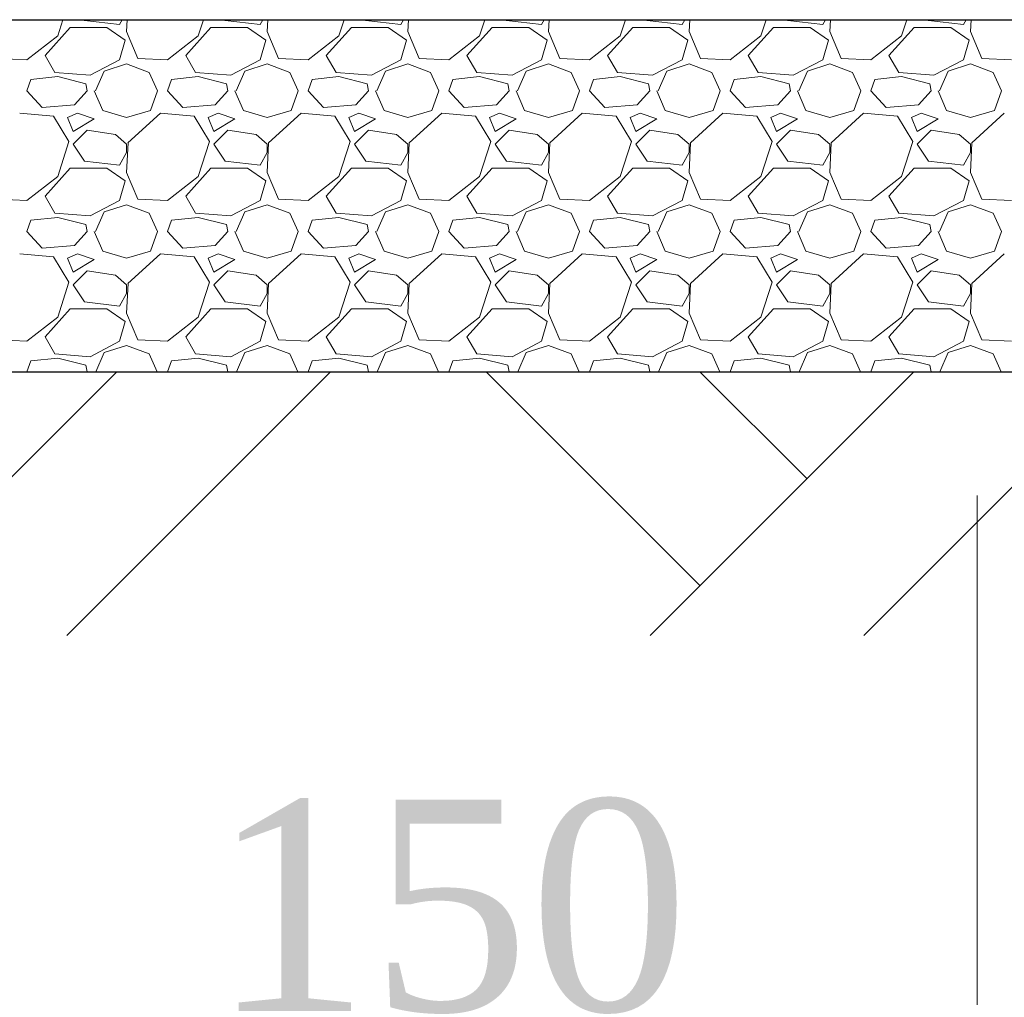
# Model space of a CAD drawing. Header units: millimetres. Extents: x 2063114 to 14983986, y -126020516 to 213791.
# Tile 95 of 256: x 2462668 to 2464068, y -1649091 to -1647702. Entities that reach past the tile are written whole.
import ezdxf

# ---------------------------------------------------------------- set-up
doc = ezdxf.new("R2010")
doc.units = ezdxf.units.MM
doc.layers.add('.', color=7, linetype='Continuous', lineweight=15)
doc.layers.add('Format', color=7, linetype='Continuous', lineweight=35)
doc.styles.add('Times New Roman', font='times.ttf')

msp = doc.modelspace()

# ---------------------------------------------------------------- linework, layer by layer
at = {"layer": '.', "linetype": 'Continuous', "lineweight": 0}
for p, q in [((2462722.39046, -1647724.4868), (2462729.72165, -1647701.57683)), ((2462759.78299, -1647701.57683), (2462760.38939, -1647702.48644)), ((2462810.38932, -1647708.48641), (2462814.22798, -1647701.57683)), ((2462821.19301, -1647701.57683), (2462820.38779, -1647718.48639)), ((2462922.39046, -1647724.4868), (2462929.72165, -1647701.57683)), ((2462959.78299, -1647701.57683), (2462960.38939, -1647702.48644)), ((2463010.38932, -1647708.48641), (2463014.22798, -1647701.57683)), ((2463021.19301, -1647701.57683), (2463020.38779, -1647718.48639)), ((2463122.39046, -1647724.4868), (2463129.72165, -1647701.57683)), ((2463159.78299, -1647701.57683), (2463160.38939, -1647702.48644)), ((2463210.38932, -1647708.48641), (2463214.22798, -1647701.57683)), ((2463221.19301, -1647701.57683), (2463220.38779, -1647718.48639)), ((2463322.39046, -1647724.4868), (2463329.72165, -1647701.57683)), ((2463359.78299, -1647701.57683), (2463360.38939, -1647702.48644)), ((2463410.38932, -1647708.48641), (2463414.22798, -1647701.57683)), ((2463421.19301, -1647701.57683), (2463420.38779, -1647718.48639)), ((2463522.39046, -1647724.4868), (2463529.72165, -1647701.57683)), ((2463559.78299, -1647701.57683), (2463560.38939, -1647702.48644)), ((2463610.38932, -1647708.48641), (2463614.22798, -1647701.57683)), ((2463621.19301, -1647701.57683), (2463620.38779, -1647718.48639)), ((2463722.39046, -1647724.4868), (2463729.72165, -1647701.57683)), ((2463759.78299, -1647701.57683), (2463760.38939, -1647702.48644)), ((2463810.38932, -1647708.48641), (2463814.22798, -1647701.57683)), ((2463821.19301, -1647701.57683), (2463820.38779, -1647718.48639)), ((2463922.39046, -1647724.4868), (2463929.72165, -1647701.57683)), ((2463959.78299, -1647701.57683), (2463960.38939, -1647702.48644)), ((2464010.38932, -1647708.48641), (2464014.22798, -1647701.57683)), ((2464021.19301, -1647701.57683), (2464020.38779, -1647718.48639)), ((2462704.38931, -1647752.48637), (2462740.38925, -1647712.48645)), ((2462740.3894, -1647712.48645), (2462792.3894, -1647712.48645)), ((2462760.38918, -1647702.48825), (2462810.38927, -1647708.48826)), ((2462792.38964, -1647712.48609), (2462818.38966, -1647730.4861)), ((2462904.38931, -1647752.48637), (2462940.38925, -1647712.48645)), ((2462940.3894, -1647712.48645), (2462992.3894, -1647712.48645)), ((2462960.38918, -1647702.48825), (2463010.38927, -1647708.48826)), ((2462992.38964, -1647712.48609), (2463018.38966, -1647730.4861)), ((2463104.38931, -1647752.48637), (2463140.38925, -1647712.48645)), ((2463140.3894, -1647712.48645), (2463192.3894, -1647712.48645)), ((2463160.38918, -1647702.48825), (2463210.38927, -1647708.48826)), ((2463192.38964, -1647712.48609), (2463218.38966, -1647730.4861)), ((2463304.38931, -1647752.48637), (2463340.38925, -1647712.48645)), ((2463340.3894, -1647712.48645), (2463392.3894, -1647712.48645)), ((2463360.38918, -1647702.48825), (2463410.38927, -1647708.48826)), ((2463392.38964, -1647712.48609), (2463418.38966, -1647730.4861)), ((2463504.38931, -1647752.48637), (2463540.38925, -1647712.48645)), ((2463540.3894, -1647712.48645), (2463592.3894, -1647712.48645)), ((2463560.38918, -1647702.48825), (2463610.38927, -1647708.48826)), ((2463592.38964, -1647712.48609), (2463618.38966, -1647730.4861)), ((2463704.38931, -1647752.48637), (2463740.38925, -1647712.48645)), ((2463740.3894, -1647712.48645), (2463792.3894, -1647712.48645)), ((2463760.38918, -1647702.48825), (2463810.38927, -1647708.48826)), ((2463792.38964, -1647712.48609), (2463818.38966, -1647730.4861)), ((2463904.38931, -1647752.48637), (2463940.38925, -1647712.48645)), ((2463940.3894, -1647712.48645), (2463992.3894, -1647712.48645)), ((2463960.38918, -1647702.48825), (2464010.38927, -1647708.48826)), ((2463992.38964, -1647712.48609), (2464018.38966, -1647730.4861)), ((2462678.3895, -1647758.4866), (2462722.38954, -1647724.48657)), ((2462820.39002, -1647718.48618), (2462836.39, -1647756.48613)), ((2462878.3895, -1647758.4866), (2462922.38954, -1647724.48657)), ((2463020.39002, -1647718.48618), (2463036.39, -1647756.48613)), ((2463078.3895, -1647758.4866), (2463122.38954, -1647724.48657)), ((2463220.39002, -1647718.48618), (2463236.39, -1647756.48613)), ((2463278.3895, -1647758.4866), (2463322.38954, -1647724.48657)), ((2463420.39002, -1647718.48618), (2463436.39, -1647756.48613)), ((2463478.3895, -1647758.4866), (2463522.38954, -1647724.48657)), ((2463620.39002, -1647718.48618), (2463636.39, -1647756.48613)), ((2463678.3895, -1647758.4866), (2463722.38954, -1647724.48657)), ((2463820.39002, -1647718.48618), (2463836.39, -1647756.48613)), ((2463878.3895, -1647758.4866), (2463922.38954, -1647724.48657)), ((2464020.39002, -1647718.48618), (2464036.39, -1647756.48613)), ((2462818.38949, -1647730.48648), (2462810.3895, -1647758.48644)), ((2463018.38949, -1647730.48648), (2463010.3895, -1647758.48644)), ((2463218.38949, -1647730.48648), (2463210.3895, -1647758.48644)), ((2463418.38949, -1647730.48648), (2463410.3895, -1647758.48644)), ((2463618.38949, -1647730.48648), (2463610.3895, -1647758.48644)), ((2463818.38949, -1647730.48648), (2463810.3895, -1647758.48644)), ((2464018.38949, -1647730.48648), (2464010.3895, -1647758.48644)), ((2462636.38942, -1647756.48589), (2462678.38943, -1647758.48589)), ((2462718.39061, -1647776.48574), (2462704.39066, -1647752.48581)), ((2462836.38942, -1647756.48589), (2462878.38943, -1647758.48589)), ((2462918.39061, -1647776.48574), (2462904.39066, -1647752.48581)), ((2463036.38942, -1647756.48589), (2463078.38943, -1647758.48589)), ((2463118.39061, -1647776.48574), (2463104.39066, -1647752.48581)), ((2463236.38942, -1647756.48589), (2463278.38943, -1647758.48589)), ((2463318.39061, -1647776.48574), (2463304.39066, -1647752.48581)), ((2463436.38942, -1647756.48589), (2463478.38943, -1647758.48589)), ((2463518.39061, -1647776.48574), (2463504.39066, -1647752.48581)), ((2463636.38942, -1647756.48589), (2463678.38943, -1647758.48589)), ((2463718.39061, -1647776.48574), (2463704.39066, -1647752.48581)), ((2463836.38942, -1647756.48589), (2463878.38943, -1647758.48589)), ((2463918.39061, -1647776.48574), (2463904.39066, -1647752.48581)), ((2464036.38942, -1647756.48589), (2464078.38943, -1647758.48589)), ((2462810.38737, -1647758.48257), (2462768.38744, -1647780.48253)), ((2462788.38947, -1647774.48668), (2462820.38956, -1647764.48665)), ((2462820.3894, -1647764.48644), (2462852.38938, -1647776.48644)), ((2463010.38737, -1647758.48257), (2462968.38744, -1647780.48253)), ((2462988.38947, -1647774.48668), (2463020.38956, -1647764.48665)), ((2463020.3894, -1647764.48644), (2463052.38938, -1647776.48644)), ((2463210.38737, -1647758.48257), (2463168.38743, -1647780.48253)), ((2463188.38947, -1647774.48668), (2463220.38956, -1647764.48665)), ((2463220.3894, -1647764.48644), (2463252.38938, -1647776.48644)), ((2463410.38737, -1647758.48257), (2463368.38743, -1647780.48253)), ((2463388.38947, -1647774.48668), (2463420.38956, -1647764.48665)), ((2463420.3894, -1647764.48644), (2463452.38938, -1647776.48644)), ((2463610.38737, -1647758.48257), (2463568.38743, -1647780.48253)), ((2463588.38947, -1647774.48668), (2463620.38956, -1647764.48665)), ((2463620.3894, -1647764.48644), (2463652.38938, -1647776.48644)), ((2463810.38736, -1647758.48257), (2463768.38743, -1647780.48253)), ((2463788.38947, -1647774.48668), (2463820.38956, -1647764.48665)), ((2463820.3894, -1647764.48644), (2463852.38938, -1647776.48644)), ((2464010.38737, -1647758.48257), (2463968.38743, -1647780.48253)), ((2463988.38947, -1647774.48668), (2464020.38956, -1647764.48665)), ((2464020.3894, -1647764.48644), (2464052.38938, -1647776.48644)), ((2462722.3892, -1647782.48455), (2462684.38914, -1647786.48456)), ((2462768.38936, -1647780.48687), (2462718.38931, -1647776.48687)), ((2462762.3894, -1647792.48645), (2462722.38945, -1647782.48646)), ((2462776.38932, -1647802.48641), (2462788.38928, -1647774.4865)), ((2462852.39018, -1647776.48608), (2462864.39016, -1647802.48604)), ((2462922.3892, -1647782.48455), (2462884.38914, -1647786.48456)), ((2462968.38936, -1647780.48687), (2462918.38931, -1647776.48687)), ((2462962.3894, -1647792.48645), (2462922.38945, -1647782.48646)), ((2462976.38932, -1647802.48641), (2462988.38928, -1647774.4865)), ((2463052.39018, -1647776.48608), (2463064.39016, -1647802.48604)), ((2463122.3892, -1647782.48455), (2463084.38914, -1647786.48456)), ((2463168.38936, -1647780.48687), (2463118.38931, -1647776.48687)), ((2463162.3894, -1647792.48645), (2463122.38945, -1647782.48646)), ((2463176.38932, -1647802.48641), (2463188.38928, -1647774.4865)), ((2463252.39018, -1647776.48608), (2463264.39016, -1647802.48604)), ((2463322.3892, -1647782.48455), (2463284.38914, -1647786.48456)), ((2463368.38936, -1647780.48687), (2463318.38931, -1647776.48687)), ((2463362.3894, -1647792.48645), (2463322.38945, -1647782.48646)), ((2463376.38932, -1647802.48641), (2463388.38928, -1647774.4865)), ((2463452.39018, -1647776.48608), (2463464.39016, -1647802.48604)), ((2463522.3892, -1647782.48455), (2463484.38914, -1647786.48456)), ((2463568.38936, -1647780.48687), (2463518.38931, -1647776.48687)), ((2463562.3894, -1647792.48645), (2463522.38945, -1647782.48646)), ((2463576.38932, -1647802.48641), (2463588.38928, -1647774.4865)), ((2463652.39018, -1647776.48608), (2463664.39016, -1647802.48604)), ((2463722.3892, -1647782.48455), (2463684.38914, -1647786.48456)), ((2463768.38936, -1647780.48687), (2463718.38931, -1647776.48687)), ((2463762.3894, -1647792.48645), (2463722.38945, -1647782.48646)), ((2463776.38932, -1647802.48641), (2463788.38928, -1647774.4865)), ((2463852.39018, -1647776.48608), (2463864.39016, -1647802.48604)), ((2463922.3892, -1647782.48455), (2463884.38914, -1647786.48456)), ((2463968.38936, -1647780.48687), (2463918.38931, -1647776.48687)), ((2463962.3894, -1647792.48645), (2463922.38945, -1647782.48646)), ((2463976.38932, -1647802.48641), (2463988.38928, -1647774.4865)), ((2464052.39018, -1647776.48608), (2464064.39016, -1647802.48604)), ((2462678.38937, -1647802.48644), (2462684.38936, -1647786.48644)), ((2462764.38941, -1647802.48644), (2462762.38942, -1647792.48648)), ((2462878.38937, -1647802.48644), (2462884.38936, -1647786.48644)), ((2462964.38941, -1647802.48644), (2462962.38942, -1647792.48648)), ((2463078.38937, -1647802.48644), (2463084.38936, -1647786.48644)), ((2463164.38941, -1647802.48644), (2463162.38942, -1647792.48648)), ((2463278.38937, -1647802.48644), (2463284.38936, -1647786.48644)), ((2463364.38941, -1647802.48644), (2463362.38942, -1647792.48648)), ((2463478.38937, -1647802.48644), (2463484.38936, -1647786.48644)), ((2463564.38941, -1647802.48644), (2463562.38942, -1647792.48648)), ((2463678.38937, -1647802.48644), (2463684.38936, -1647786.48644)), ((2463764.38941, -1647802.48644), (2463762.38942, -1647792.48648)), ((2463878.38937, -1647802.48644), (2463884.38936, -1647786.48644)), ((2463964.38941, -1647802.48644), (2463962.38942, -1647792.48648)), ((2462700.38939, -1647826.48645), (2462678.38942, -1647802.48648)), ((2462764.39029, -1647802.48726), (2462746.39032, -1647822.48722)), ((2462774.38981, -1647802.48627), (2462786.38977, -1647830.48619)), ((2462854.38911, -1647830.48622), (2462864.38913, -1647802.48616)), ((2462900.38939, -1647826.48645), (2462878.38942, -1647802.48648)), ((2462964.39029, -1647802.48726), (2462946.39032, -1647822.48722)), ((2462974.38981, -1647802.48627), (2462986.38977, -1647830.48619)), ((2463054.38911, -1647830.48622), (2463064.38913, -1647802.48616)), ((2463100.38939, -1647826.48645), (2463078.38942, -1647802.48648)), ((2463164.39029, -1647802.48726), (2463146.39032, -1647822.48722)), ((2463174.38981, -1647802.48627), (2463186.38977, -1647830.48619)), ((2463254.38911, -1647830.48622), (2463264.38913, -1647802.48616)), ((2463300.38939, -1647826.48645), (2463278.38942, -1647802.48648)), ((2463364.39029, -1647802.48726), (2463346.39032, -1647822.48722)), ((2463374.38981, -1647802.48627), (2463386.38977, -1647830.48619)), ((2463454.38911, -1647830.48622), (2463464.38913, -1647802.48616)), ((2463500.38939, -1647826.48645), (2463478.38942, -1647802.48648)), ((2463564.39029, -1647802.48726), (2463546.39032, -1647822.48722)), ((2463574.38981, -1647802.48627), (2463586.38977, -1647830.48619)), ((2463654.38911, -1647830.48622), (2463664.38913, -1647802.48616)), ((2463700.38939, -1647826.48645), (2463678.38942, -1647802.48648)), ((2463764.39029, -1647802.48726), (2463746.39032, -1647822.48722)), ((2463774.38981, -1647802.48627), (2463786.38977, -1647830.48619)), ((2463854.38911, -1647830.48622), (2463864.38913, -1647802.48616)), ((2463900.38939, -1647826.48645), (2463878.38942, -1647802.48648)), ((2463964.39029, -1647802.48726), (2463946.39032, -1647822.48722)), ((2463974.38981, -1647802.48627), (2463986.38977, -1647830.48619)), ((2464054.38911, -1647830.48622), (2464064.38913, -1647802.48616)), ((2462746.38935, -1647822.48585), (2462700.38933, -1647826.48585)), ((2462946.38935, -1647822.48585), (2462900.38933, -1647826.48585)), ((2463146.38935, -1647822.48585), (2463100.38933, -1647826.48585)), ((2463346.38935, -1647822.48585), (2463300.38933, -1647826.48585)), ((2463546.38935, -1647822.48585), (2463500.38933, -1647826.48585)), ((2463746.38935, -1647822.48585), (2463700.38933, -1647826.48585)), ((2463946.38935, -1647822.48585), (2463900.38934, -1647826.48585)), ((2462716.38943, -1647838.48599), (2462668.38941, -1647834.48599)), ((2462738.38826, -1647874.48714), (2462716.38829, -1647838.48718)), ((2462736.38922, -1647840.48652), (2462744.38919, -1647860.48646)), ((2462750.38957, -1647834.48684), (2462736.38952, -1647840.48687)), ((2462774.3894, -1647842.48645), (2462750.38942, -1647834.48646)), ((2462786.38939, -1647830.48647), (2462820.3893, -1647840.48645)), ((2462820.38945, -1647840.48662), (2462854.38936, -1647830.48664)), ((2462868.38275, -1647834.47916), (2462822.38278, -1647876.47913)), ((2462916.38943, -1647838.48599), (2462868.38941, -1647834.48599)), ((2462938.38826, -1647874.48714), (2462916.38829, -1647838.48718)), ((2462936.38922, -1647840.48652), (2462944.38919, -1647860.48646)), ((2462950.38957, -1647834.48684), (2462936.38952, -1647840.48687)), ((2462974.3894, -1647842.48645), (2462950.38942, -1647834.48646)), ((2462986.38939, -1647830.48647), (2463020.3893, -1647840.48645)), ((2463020.38945, -1647840.48662), (2463054.38936, -1647830.48664)), ((2463068.38275, -1647834.47916), (2463022.38278, -1647876.47913)), ((2463116.38943, -1647838.48599), (2463068.38941, -1647834.48599)), ((2463138.38826, -1647874.48714), (2463116.38829, -1647838.48718)), ((2463136.38922, -1647840.48652), (2463144.38919, -1647860.48646)), ((2463150.38957, -1647834.48684), (2463136.38952, -1647840.48687)), ((2463174.3894, -1647842.48645), (2463150.38942, -1647834.48646)), ((2463186.38939, -1647830.48647), (2463220.3893, -1647840.48645)), ((2463220.38945, -1647840.48662), (2463254.38936, -1647830.48664)), ((2463268.38275, -1647834.47916), (2463222.38278, -1647876.47913)), ((2463316.38943, -1647838.48599), (2463268.38941, -1647834.48599)), ((2463338.38826, -1647874.48714), (2463316.38829, -1647838.48718)), ((2463336.38922, -1647840.48652), (2463344.38919, -1647860.48646)), ((2463350.38957, -1647834.48684), (2463336.38952, -1647840.48687)), ((2463374.3894, -1647842.48645), (2463350.38942, -1647834.48646)), ((2463386.38939, -1647830.48647), (2463420.3893, -1647840.48645)), ((2463420.38945, -1647840.48662), (2463454.38936, -1647830.48664)), ((2463468.38274, -1647834.47916), (2463422.38278, -1647876.47913)), ((2463516.38943, -1647838.48599), (2463468.38941, -1647834.48599)), ((2463538.38826, -1647874.48714), (2463516.38829, -1647838.48718)), ((2463536.38922, -1647840.48652), (2463544.38919, -1647860.48646)), ((2463550.38957, -1647834.48684), (2463536.38952, -1647840.48687)), ((2463574.3894, -1647842.48645), (2463550.38942, -1647834.48646)), ((2463586.38939, -1647830.48647), (2463620.3893, -1647840.48645)), ((2463620.38945, -1647840.48662), (2463654.38936, -1647830.48664)), ((2463668.38274, -1647834.47916), (2463622.38278, -1647876.47913)), ((2463716.38943, -1647838.48599), (2463668.38941, -1647834.48599)), ((2463738.38826, -1647874.48714), (2463716.38829, -1647838.48718)), ((2463736.38922, -1647840.48652), (2463744.38919, -1647860.48646)), ((2463750.38957, -1647834.48684), (2463736.38952, -1647840.48687)), ((2463774.3894, -1647842.48645), (2463750.38942, -1647834.48646)), ((2463786.38939, -1647830.48647), (2463820.3893, -1647840.48645)), ((2463820.38945, -1647840.48662), (2463854.38936, -1647830.48664)), ((2463868.38274, -1647834.47916), (2463822.38278, -1647876.47912)), ((2463916.38943, -1647838.48599), (2463868.38941, -1647834.48599)), ((2463938.38826, -1647874.48714), (2463916.38829, -1647838.48718)), ((2463936.38922, -1647840.48652), (2463944.38919, -1647860.48646)), ((2463950.38957, -1647834.48684), (2463936.38952, -1647840.48687)), ((2463974.3894, -1647842.48645), (2463950.38942, -1647834.48646)), ((2463986.38939, -1647830.48647), (2464020.3893, -1647840.48645)), ((2464020.38945, -1647840.48662), (2464054.38936, -1647830.48664)), ((2464068.38274, -1647834.47916), (2464022.38278, -1647876.47912)), ((2462744.38939, -1647860.48643), (2462774.38946, -1647842.48639)), ((2462944.38939, -1647860.48643), (2462974.38946, -1647842.48639)), ((2463144.38939, -1647860.48643), (2463174.38946, -1647842.48639)), ((2463344.38939, -1647860.48643), (2463374.38946, -1647842.48639)), ((2463544.38939, -1647860.48643), (2463574.38946, -1647842.48639)), ((2463744.38939, -1647860.48643), (2463774.38946, -1647842.48639)), ((2463944.38939, -1647860.48643), (2463974.38946, -1647842.48639)), ((2462764.3894, -1647858.48645), (2462744.38945, -1647878.4864)), ((2462804.38941, -1647864.48631), (2462764.38951, -1647858.48633)), ((2462820.38965, -1647878.48615), (2462804.38972, -1647864.48621)), ((2462964.3894, -1647858.48645), (2462944.38945, -1647878.4864)), ((2463004.38941, -1647864.48631), (2462964.38951, -1647858.48633)), ((2463020.38965, -1647878.48615), (2463004.38972, -1647864.48621)), ((2463164.3894, -1647858.48645), (2463144.38945, -1647878.4864)), ((2463204.38941, -1647864.48631), (2463164.38951, -1647858.48633)), ((2463220.38965, -1647878.48615), (2463204.38972, -1647864.48621)), ((2463364.3894, -1647858.48645), (2463344.38945, -1647878.4864)), ((2463404.38941, -1647864.48631), (2463364.38951, -1647858.48633)), ((2463420.38965, -1647878.48615), (2463404.38972, -1647864.48621)), ((2463564.3894, -1647858.48645), (2463544.38945, -1647878.4864)), ((2463604.38941, -1647864.48631), (2463564.38951, -1647858.48633)), ((2463620.38965, -1647878.48615), (2463604.38972, -1647864.48621)), ((2463764.3894, -1647858.48645), (2463744.38945, -1647878.4864)), ((2463804.38941, -1647864.48631), (2463764.38951, -1647858.48633)), ((2463820.38965, -1647878.48615), (2463804.38972, -1647864.48621)), ((2463964.3894, -1647858.48645), (2463944.38945, -1647878.4864)), ((2464004.38941, -1647864.48631), (2463964.38951, -1647858.48633)), ((2464020.38965, -1647878.48615), (2464004.38972, -1647864.48621)), ((2462722.39046, -1647924.4868), (2462738.39045, -1647874.48682)), ((2462744.3894, -1647878.48645), (2462760.38939, -1647902.48644)), ((2462822.38779, -1647876.48638), (2462820.38779, -1647918.48639)), ((2462820.3894, -1647890.48645), (2462820.3894, -1647878.48645)), ((2462922.39046, -1647924.4868), (2462938.39045, -1647874.48682)), ((2462944.3894, -1647878.48645), (2462960.38939, -1647902.48644)), ((2463022.38779, -1647876.48638), (2463020.38779, -1647918.48639)), ((2463020.3894, -1647890.48645), (2463020.3894, -1647878.48645)), ((2463122.39046, -1647924.4868), (2463138.39046, -1647874.48682)), ((2463144.3894, -1647878.48645), (2463160.38939, -1647902.48644)), ((2463222.38779, -1647876.48638), (2463220.38779, -1647918.48639)), ((2463220.3894, -1647890.48645), (2463220.3894, -1647878.48645)), ((2463322.39046, -1647924.4868), (2463338.39046, -1647874.48682)), ((2463344.3894, -1647878.48645), (2463360.38939, -1647902.48644)), ((2463422.38779, -1647876.48638), (2463420.38779, -1647918.48639)), ((2463420.3894, -1647890.48645), (2463420.3894, -1647878.48645)), ((2463522.39046, -1647924.4868), (2463538.39046, -1647874.48682)), ((2463544.3894, -1647878.48645), (2463560.38939, -1647902.48644)), ((2463622.38779, -1647876.48638), (2463620.38779, -1647918.48639)), ((2463620.3894, -1647890.48645), (2463620.3894, -1647878.48645)), ((2463722.39046, -1647924.4868), (2463738.39046, -1647874.48682)), ((2463744.3894, -1647878.48645), (2463760.38939, -1647902.48644)), ((2463822.38779, -1647876.48638), (2463820.38779, -1647918.48639)), ((2463820.3894, -1647890.48645), (2463820.3894, -1647878.48645)), ((2463922.39046, -1647924.4868), (2463938.39046, -1647874.48682)), ((2463944.3894, -1647878.48645), (2463960.38939, -1647902.48644)), ((2464022.38779, -1647876.48638), (2464020.38779, -1647918.48639)), ((2464020.3894, -1647890.48645), (2464020.3894, -1647878.48645)), ((2462810.38932, -1647908.48641), (2462820.3893, -1647890.48646)), ((2463010.38932, -1647908.48641), (2463020.3893, -1647890.48646)), ((2463210.38932, -1647908.48641), (2463220.3893, -1647890.48646)), ((2463410.38932, -1647908.48641), (2463420.3893, -1647890.48646)), ((2463610.38932, -1647908.48641), (2463620.3893, -1647890.48646)), ((2463810.38932, -1647908.48641), (2463820.3893, -1647890.48646)), ((2464010.38932, -1647908.48641), (2464020.3893, -1647890.48646)), ((2462760.38918, -1647902.48825), (2462810.38927, -1647908.48826)), ((2462960.38918, -1647902.48825), (2463010.38927, -1647908.48826)), ((2463160.38918, -1647902.48825), (2463210.38927, -1647908.48826)), ((2463360.38918, -1647902.48825), (2463410.38927, -1647908.48826)), ((2463560.38918, -1647902.48825), (2463610.38927, -1647908.48826)), ((2463760.38918, -1647902.48825), (2463810.38927, -1647908.48826)), ((2463960.38918, -1647902.48825), (2464010.38927, -1647908.48826)), ((2462678.3895, -1647958.4866), (2462722.38954, -1647924.48657)), ((2462704.38931, -1647952.48637), (2462740.38925, -1647912.48645)), ((2462740.3894, -1647912.48645), (2462792.3894, -1647912.48645)), ((2462792.38964, -1647912.48609), (2462818.38966, -1647930.4861)), ((2462820.39002, -1647918.48618), (2462836.39, -1647956.48613)), ((2462878.3895, -1647958.4866), (2462922.38954, -1647924.48657)), ((2462904.38931, -1647952.48637), (2462940.38925, -1647912.48645)), ((2462940.3894, -1647912.48645), (2462992.3894, -1647912.48645)), ((2462992.38964, -1647912.48609), (2463018.38966, -1647930.4861)), ((2463020.39002, -1647918.48618), (2463036.39, -1647956.48613)), ((2463078.3895, -1647958.4866), (2463122.38954, -1647924.48657)), ((2463104.38931, -1647952.48637), (2463140.38925, -1647912.48645)), ((2463140.3894, -1647912.48645), (2463192.3894, -1647912.48645)), ((2463192.38964, -1647912.48609), (2463218.38966, -1647930.4861)), ((2463220.39002, -1647918.48618), (2463236.39, -1647956.48613)), ((2463278.3895, -1647958.4866), (2463322.38954, -1647924.48657)), ((2463304.38931, -1647952.48637), (2463340.38925, -1647912.48645)), ((2463340.3894, -1647912.48645), (2463392.3894, -1647912.48645)), ((2463392.38964, -1647912.48609), (2463418.38966, -1647930.4861)), ((2463420.39002, -1647918.48618), (2463436.39, -1647956.48613)), ((2463478.3895, -1647958.4866), (2463522.38954, -1647924.48657)), ((2463504.38931, -1647952.48637), (2463540.38925, -1647912.48645)), ((2463540.3894, -1647912.48645), (2463592.3894, -1647912.48645)), ((2463592.38964, -1647912.48609), (2463618.38966, -1647930.4861)), ((2463620.39002, -1647918.48618), (2463636.39, -1647956.48613)), ((2463678.3895, -1647958.4866), (2463722.38954, -1647924.48657)), ((2463704.38931, -1647952.48637), (2463740.38925, -1647912.48645)), ((2463740.3894, -1647912.48645), (2463792.3894, -1647912.48645)), ((2463792.38964, -1647912.48609), (2463818.38966, -1647930.4861)), ((2463820.39002, -1647918.48618), (2463836.39, -1647956.48613)), ((2463878.3895, -1647958.4866), (2463922.38954, -1647924.48657)), ((2463904.38931, -1647952.48637), (2463940.38925, -1647912.48645)), ((2463940.3894, -1647912.48645), (2463992.3894, -1647912.48645)), ((2463992.38964, -1647912.48609), (2464018.38966, -1647930.4861)), ((2464020.39002, -1647918.48618), (2464036.39, -1647956.48613)), ((2462818.38949, -1647930.48648), (2462810.3895, -1647958.48644)), ((2463018.38949, -1647930.48648), (2463010.3895, -1647958.48644)), ((2463218.38949, -1647930.48648), (2463210.3895, -1647958.48644)), ((2463418.38949, -1647930.48648), (2463410.3895, -1647958.48644)), ((2463618.38949, -1647930.48648), (2463610.3895, -1647958.48644)), ((2463818.38949, -1647930.48648), (2463810.3895, -1647958.48644)), ((2464018.38949, -1647930.48648), (2464010.3895, -1647958.48644)), ((2462718.39061, -1647976.48574), (2462704.39066, -1647952.48581)), ((2462918.39061, -1647976.48574), (2462904.39066, -1647952.48581)), ((2463118.39061, -1647976.48574), (2463104.39066, -1647952.48581)), ((2463318.39061, -1647976.48574), (2463304.39066, -1647952.48581)), ((2463518.39061, -1647976.48574), (2463504.39066, -1647952.48581)), ((2463718.39061, -1647976.48574), (2463704.39066, -1647952.48581)), ((2463918.39061, -1647976.48574), (2463904.39066, -1647952.48581)), ((2462636.38942, -1647956.48589), (2462678.38943, -1647958.48589)), ((2462810.38737, -1647958.48257), (2462768.38743, -1647980.48253)), ((2462788.38947, -1647974.48668), (2462820.38956, -1647964.48665)), ((2462820.3894, -1647964.48644), (2462852.38938, -1647976.48644)), ((2462836.38942, -1647956.48589), (2462878.38943, -1647958.48589)), ((2463010.38737, -1647958.48257), (2462968.38743, -1647980.48253)), ((2462988.38947, -1647974.48668), (2463020.38956, -1647964.48665)), ((2463020.3894, -1647964.48644), (2463052.38938, -1647976.48644)), ((2463036.38942, -1647956.48589), (2463078.38943, -1647958.48589)), ((2463210.38737, -1647958.48257), (2463168.38743, -1647980.48253)), ((2463188.38947, -1647974.48668), (2463220.38956, -1647964.48665)), ((2463220.3894, -1647964.48644), (2463252.38938, -1647976.48644)), ((2463236.38942, -1647956.48589), (2463278.38943, -1647958.48589)), ((2463410.38737, -1647958.48257), (2463368.38743, -1647980.48253)), ((2463388.38947, -1647974.48668), (2463420.38956, -1647964.48665)), ((2463420.3894, -1647964.48644), (2463452.38938, -1647976.48644)), ((2463436.38942, -1647956.48589), (2463478.38943, -1647958.48589)), ((2463610.38737, -1647958.48257), (2463568.38743, -1647980.48253)), ((2463588.38947, -1647974.48668), (2463620.38956, -1647964.48665)), ((2463620.3894, -1647964.48644), (2463652.38938, -1647976.48644)), ((2463636.38942, -1647956.48589), (2463678.38943, -1647958.48589)), ((2463810.38736, -1647958.48257), (2463768.38743, -1647980.48253)), ((2463788.38947, -1647974.48668), (2463820.38956, -1647964.48665)), ((2463820.3894, -1647964.48644), (2463852.38938, -1647976.48644)), ((2463836.38942, -1647956.48589), (2463878.38943, -1647958.48589)), ((2464010.38736, -1647958.48257), (2463968.38743, -1647980.48253)), ((2463988.38947, -1647974.48668), (2464020.38956, -1647964.48665)), ((2464020.3894, -1647964.48644), (2464052.38938, -1647976.48644)), ((2464036.38942, -1647956.48589), (2464078.38943, -1647958.48589)), ((2462768.38936, -1647980.48687), (2462718.38931, -1647976.48687)), ((2462776.38932, -1648002.48641), (2462788.38928, -1647974.4865)), ((2462852.39018, -1647976.48608), (2462864.39016, -1648002.48604)), ((2462968.38936, -1647980.48687), (2462918.38931, -1647976.48687)), ((2462976.38932, -1648002.48641), (2462988.38928, -1647974.4865)), ((2463052.39018, -1647976.48608), (2463064.39016, -1648002.48604)), ((2463168.38936, -1647980.48687), (2463118.38931, -1647976.48687)), ((2463176.38932, -1648002.48641), (2463188.38928, -1647974.4865)), ((2463252.39018, -1647976.48608), (2463264.39016, -1648002.48604)), ((2463368.38936, -1647980.48687), (2463318.38931, -1647976.48687)), ((2463376.38932, -1648002.48641), (2463388.38928, -1647974.4865)), ((2463452.39018, -1647976.48608), (2463464.39016, -1648002.48604)), ((2463568.38936, -1647980.48687), (2463518.38931, -1647976.48687)), ((2463576.38932, -1648002.48641), (2463588.38928, -1647974.4865)), ((2463652.39018, -1647976.48608), (2463664.39016, -1648002.48604)), ((2463768.38936, -1647980.48687), (2463718.38931, -1647976.48687)), ((2463776.38932, -1648002.48641), (2463788.38928, -1647974.4865)), ((2463852.39018, -1647976.48608), (2463864.39016, -1648002.48604)), ((2463968.38936, -1647980.48687), (2463918.38931, -1647976.48687)), ((2463976.38932, -1648002.48641), (2463988.38928, -1647974.4865)), ((2464052.39018, -1647976.48608), (2464064.39016, -1648002.48604)), ((2462678.38937, -1648002.48644), (2462684.38936, -1647986.48644)), ((2462722.3892, -1647982.48455), (2462684.38914, -1647986.48456)), ((2462762.3894, -1647992.48645), (2462722.38945, -1647982.48646)), ((2462764.38941, -1648002.48644), (2462762.38942, -1647992.48648)), ((2462878.38937, -1648002.48644), (2462884.38936, -1647986.48644)), ((2462922.3892, -1647982.48455), (2462884.38914, -1647986.48456)), ((2462962.3894, -1647992.48645), (2462922.38945, -1647982.48646)), ((2462964.38941, -1648002.48644), (2462962.38942, -1647992.48648)), ((2463078.38937, -1648002.48644), (2463084.38936, -1647986.48644)), ((2463122.3892, -1647982.48455), (2463084.38914, -1647986.48456)), ((2463162.3894, -1647992.48645), (2463122.38945, -1647982.48646)), ((2463164.38941, -1648002.48644), (2463162.38942, -1647992.48648)), ((2463278.38937, -1648002.48644), (2463284.38936, -1647986.48644)), ((2463322.3892, -1647982.48455), (2463284.38914, -1647986.48456)), ((2463362.3894, -1647992.48645), (2463322.38945, -1647982.48646)), ((2463364.38941, -1648002.48644), (2463362.38942, -1647992.48648)), ((2463478.38937, -1648002.48644), (2463484.38936, -1647986.48644)), ((2463522.3892, -1647982.48455), (2463484.38914, -1647986.48456)), ((2463562.3894, -1647992.48645), (2463522.38945, -1647982.48646)), ((2463564.38941, -1648002.48644), (2463562.38942, -1647992.48648)), ((2463678.38937, -1648002.48644), (2463684.38936, -1647986.48644)), ((2463722.3892, -1647982.48455), (2463684.38914, -1647986.48456)), ((2463762.3894, -1647992.48645), (2463722.38945, -1647982.48646)), ((2463764.38941, -1648002.48644), (2463762.38942, -1647992.48648)), ((2463878.38937, -1648002.48644), (2463884.38936, -1647986.48644)), ((2463922.3892, -1647982.48455), (2463884.38914, -1647986.48456)), ((2463962.3894, -1647992.48645), (2463922.38945, -1647982.48646)), ((2463964.38941, -1648002.48644), (2463962.38942, -1647992.48648)), ((2462700.38939, -1648026.48645), (2462678.38942, -1648002.48648)), ((2462764.39029, -1648002.48726), (2462746.39032, -1648022.48722)), ((2462774.38981, -1648002.48627), (2462786.38977, -1648030.48619)), ((2462854.38911, -1648030.48622), (2462864.38913, -1648002.48616)), ((2462900.38939, -1648026.48645), (2462878.38942, -1648002.48648)), ((2462964.39029, -1648002.48726), (2462946.39032, -1648022.48722)), ((2462974.38981, -1648002.48627), (2462986.38977, -1648030.48619)), ((2463054.38911, -1648030.48622), (2463064.38913, -1648002.48616)), ((2463100.38939, -1648026.48645), (2463078.38942, -1648002.48648)), ((2463164.39029, -1648002.48726), (2463146.39032, -1648022.48722)), ((2463174.38981, -1648002.48627), (2463186.38977, -1648030.48619)), ((2463254.38911, -1648030.48622), (2463264.38913, -1648002.48616)), ((2463300.38939, -1648026.48645), (2463278.38942, -1648002.48648)), ((2463364.39029, -1648002.48726), (2463346.39032, -1648022.48722)), ((2463374.38981, -1648002.48627), (2463386.38977, -1648030.48619)), ((2463454.38911, -1648030.48622), (2463464.38913, -1648002.48616)), ((2463500.38939, -1648026.48645), (2463478.38942, -1648002.48648)), ((2463564.39029, -1648002.48726), (2463546.39032, -1648022.48722)), ((2463574.38981, -1648002.48627), (2463586.38977, -1648030.48619)), ((2463654.38911, -1648030.48622), (2463664.38913, -1648002.48616)), ((2463700.38939, -1648026.48645), (2463678.38942, -1648002.48648)), ((2463764.39029, -1648002.48726), (2463746.39032, -1648022.48722)), ((2463774.38981, -1648002.48627), (2463786.38977, -1648030.48619)), ((2463854.38911, -1648030.48622), (2463864.38913, -1648002.48616)), ((2463900.38939, -1648026.48645), (2463878.38942, -1648002.48648)), ((2463964.39029, -1648002.48726), (2463946.39032, -1648022.48722)), ((2463974.38981, -1648002.48627), (2463986.38977, -1648030.48619)), ((2464054.38911, -1648030.48622), (2464064.38913, -1648002.48616)), ((2462746.38935, -1648022.48585), (2462700.38933, -1648026.48585)), ((2462946.38935, -1648022.48585), (2462900.38933, -1648026.48585)), ((2463146.38935, -1648022.48585), (2463100.38933, -1648026.48585)), ((2463346.38935, -1648022.48585), (2463300.38933, -1648026.48585)), ((2463546.38935, -1648022.48585), (2463500.38933, -1648026.48585)), ((2463746.38935, -1648022.48585), (2463700.38933, -1648026.48585)), ((2463946.38935, -1648022.48585), (2463900.38933, -1648026.48585)), ((2462716.38943, -1648038.48599), (2462668.38941, -1648034.48599)), ((2462750.38957, -1648034.48684), (2462736.38952, -1648040.48687)), ((2462774.3894, -1648042.48645), (2462750.38942, -1648034.48646)), ((2462786.38939, -1648030.48647), (2462820.3893, -1648040.48645)), ((2462820.38945, -1648040.48662), (2462854.38936, -1648030.48664)), ((2462868.38275, -1648034.47916), (2462822.38278, -1648076.47913)), ((2462916.38943, -1648038.48599), (2462868.38941, -1648034.48599)), ((2462950.38957, -1648034.48684), (2462936.38952, -1648040.48687)), ((2462974.3894, -1648042.48645), (2462950.38942, -1648034.48646)), ((2462986.38939, -1648030.48647), (2463020.3893, -1648040.48645)), ((2463020.38945, -1648040.48662), (2463054.38936, -1648030.48664)), ((2463068.38274, -1648034.47916), (2463022.38278, -1648076.47913)), ((2463116.38943, -1648038.48599), (2463068.38941, -1648034.48599)), ((2463150.38957, -1648034.48684), (2463136.38952, -1648040.48687)), ((2463174.3894, -1648042.48645), (2463150.38942, -1648034.48646)), ((2463186.38939, -1648030.48647), (2463220.3893, -1648040.48645)), ((2463220.38945, -1648040.48662), (2463254.38936, -1648030.48664)), ((2463268.38274, -1648034.47916), (2463222.38278, -1648076.47913)), ((2463316.38943, -1648038.48599), (2463268.38941, -1648034.48599)), ((2463350.38957, -1648034.48684), (2463336.38952, -1648040.48687)), ((2463374.3894, -1648042.48645), (2463350.38942, -1648034.48646)), ((2463386.38939, -1648030.48647), (2463420.3893, -1648040.48645)), ((2463420.38945, -1648040.48662), (2463454.38936, -1648030.48664)), ((2463468.38274, -1648034.47916), (2463422.38278, -1648076.47912)), ((2463516.38943, -1648038.48599), (2463468.38941, -1648034.48599)), ((2463550.38957, -1648034.48684), (2463536.38952, -1648040.48687)), ((2463574.3894, -1648042.48645), (2463550.38942, -1648034.48646)), ((2463586.38939, -1648030.48647), (2463620.3893, -1648040.48645)), ((2463620.38945, -1648040.48662), (2463654.38936, -1648030.48664)), ((2463668.38274, -1648034.47916), (2463622.38278, -1648076.47912)), ((2463716.38943, -1648038.48599), (2463668.38941, -1648034.48599)), ((2463750.38957, -1648034.48684), (2463736.38952, -1648040.48687)), ((2463774.3894, -1648042.48645), (2463750.38942, -1648034.48646)), ((2463786.38939, -1648030.48647), (2463820.3893, -1648040.48645)), ((2463820.38945, -1648040.48662), (2463854.38936, -1648030.48664)), ((2463868.38274, -1648034.47915), (2463822.38278, -1648076.47912)), ((2463916.38943, -1648038.48599), (2463868.38941, -1648034.48599)), ((2463950.38957, -1648034.48684), (2463936.38952, -1648040.48687)), ((2463974.3894, -1648042.48645), (2463950.38942, -1648034.48646)), ((2463986.38939, -1648030.48647), (2464020.3893, -1648040.48645)), ((2464020.38945, -1648040.48662), (2464054.38936, -1648030.48664)), ((2464068.38274, -1648034.47915), (2464022.38278, -1648076.47912)), ((2462738.38826, -1648074.48714), (2462716.38829, -1648038.48718)), ((2462736.38922, -1648040.48652), (2462744.38919, -1648060.48646)), ((2462744.38939, -1648060.48643), (2462774.38946, -1648042.48639)), ((2462938.38826, -1648074.48714), (2462916.38829, -1648038.48718)), ((2462936.38922, -1648040.48652), (2462944.38919, -1648060.48646)), ((2462944.38939, -1648060.48643), (2462974.38946, -1648042.48639)), ((2463138.38826, -1648074.48714), (2463116.38829, -1648038.48718)), ((2463136.38922, -1648040.48652), (2463144.38919, -1648060.48646)), ((2463144.38939, -1648060.48643), (2463174.38946, -1648042.48639)), ((2463338.38826, -1648074.48714), (2463316.38829, -1648038.48718)), ((2463336.38922, -1648040.48652), (2463344.38919, -1648060.48646)), ((2463344.38939, -1648060.48643), (2463374.38946, -1648042.48639)), ((2463538.38826, -1648074.48714), (2463516.38829, -1648038.48718)), ((2463536.38922, -1648040.48652), (2463544.38919, -1648060.48646)), ((2463544.38939, -1648060.48643), (2463574.38946, -1648042.48639)), ((2463738.38826, -1648074.48714), (2463716.38829, -1648038.48718)), ((2463736.38922, -1648040.48652), (2463744.38919, -1648060.48646)), ((2463744.38939, -1648060.48643), (2463774.38946, -1648042.48639)), ((2463938.38826, -1648074.48714), (2463916.38829, -1648038.48718)), ((2463936.38922, -1648040.48652), (2463944.38919, -1648060.48646)), ((2463944.38939, -1648060.48643), (2463974.38946, -1648042.48639)), ((2462764.3894, -1648058.48645), (2462744.38945, -1648078.4864)), ((2462804.38941, -1648064.48631), (2462764.38951, -1648058.48633)), ((2462820.38965, -1648078.48615), (2462804.38972, -1648064.48621)), ((2462964.3894, -1648058.48645), (2462944.38945, -1648078.4864)), ((2463004.38941, -1648064.48631), (2462964.38951, -1648058.48633)), ((2463020.38965, -1648078.48615), (2463004.38972, -1648064.48621)), ((2463164.3894, -1648058.48645), (2463144.38945, -1648078.4864)), ((2463204.38941, -1648064.48631), (2463164.38951, -1648058.48633)), ((2463220.38965, -1648078.48615), (2463204.38972, -1648064.48621)), ((2463364.3894, -1648058.48645), (2463344.38945, -1648078.4864)), ((2463404.38941, -1648064.48631), (2463364.38951, -1648058.48633)), ((2463420.38965, -1648078.48615), (2463404.38972, -1648064.48621)), ((2463564.3894, -1648058.48645), (2463544.38945, -1648078.4864)), ((2463604.38941, -1648064.48631), (2463564.38951, -1648058.48633)), ((2463620.38965, -1648078.48615), (2463604.38972, -1648064.48621)), ((2463764.3894, -1648058.48645), (2463744.38945, -1648078.4864)), ((2463804.38941, -1648064.48631), (2463764.38951, -1648058.48633)), ((2463820.38965, -1648078.48615), (2463804.38972, -1648064.48621)), ((2463964.3894, -1648058.48645), (2463944.38945, -1648078.4864)), ((2464004.38941, -1648064.48631), (2463964.38951, -1648058.48633)), ((2464020.38965, -1648078.48615), (2464004.38972, -1648064.48621)), ((2462722.39046, -1648124.4868), (2462738.39045, -1648074.48682)), ((2462744.3894, -1648078.48645), (2462760.38939, -1648102.48644)), ((2462822.38779, -1648076.48638), (2462820.38779, -1648118.48639)), ((2462820.3894, -1648090.48645), (2462820.3894, -1648078.48645)), ((2462922.39046, -1648124.4868), (2462938.39045, -1648074.48682)), ((2462944.3894, -1648078.48645), (2462960.38939, -1648102.48644)), ((2463022.38779, -1648076.48638), (2463020.38779, -1648118.48639)), ((2463020.3894, -1648090.48645), (2463020.3894, -1648078.48645)), ((2463122.39046, -1648124.4868), (2463138.39046, -1648074.48682)), ((2463144.3894, -1648078.48645), (2463160.38939, -1648102.48644)), ((2463222.38779, -1648076.48638), (2463220.38779, -1648118.48639)), ((2463220.3894, -1648090.48645), (2463220.3894, -1648078.48645)), ((2463322.39046, -1648124.4868), (2463338.39046, -1648074.48682)), ((2463344.3894, -1648078.48645), (2463360.38939, -1648102.48644)), ((2463422.38779, -1648076.48638), (2463420.38779, -1648118.48639)), ((2463420.3894, -1648090.48645), (2463420.3894, -1648078.48645)), ((2463522.39046, -1648124.4868), (2463538.39046, -1648074.48682)), ((2463544.3894, -1648078.48645), (2463560.38939, -1648102.48644)), ((2463622.38779, -1648076.48638), (2463620.38779, -1648118.48639)), ((2463620.3894, -1648090.48645), (2463620.3894, -1648078.48645)), ((2463722.39046, -1648124.4868), (2463738.39046, -1648074.48682)), ((2463744.3894, -1648078.48645), (2463760.38939, -1648102.48644)), ((2463822.38779, -1648076.48638), (2463820.38779, -1648118.48639)), ((2463820.3894, -1648090.48645), (2463820.3894, -1648078.48645)), ((2463922.39046, -1648124.4868), (2463938.39046, -1648074.48682)), ((2463944.3894, -1648078.48645), (2463960.38939, -1648102.48644)), ((2464022.38779, -1648076.48638), (2464020.38779, -1648118.48639)), ((2464020.3894, -1648090.48645), (2464020.3894, -1648078.48645)), ((2462810.38932, -1648108.48641), (2462820.3893, -1648090.48646)), ((2463010.38932, -1648108.48641), (2463020.3893, -1648090.48646)), ((2463210.38932, -1648108.48641), (2463220.3893, -1648090.48646)), ((2463410.38932, -1648108.48641), (2463420.3893, -1648090.48646)), ((2463610.38932, -1648108.48641), (2463620.3893, -1648090.48646)), ((2463810.38932, -1648108.48641), (2463820.3893, -1648090.48646)), ((2464010.38932, -1648108.48641), (2464020.3893, -1648090.48646)), ((2462760.38918, -1648102.48825), (2462810.38927, -1648108.48826)), ((2462960.38918, -1648102.48825), (2463010.38927, -1648108.48826)), ((2463160.38918, -1648102.48825), (2463210.38927, -1648108.48826)), ((2463360.38918, -1648102.48825), (2463410.38927, -1648108.48826)), ((2463560.38918, -1648102.48825), (2463610.38927, -1648108.48826)), ((2463760.38918, -1648102.48825), (2463810.38927, -1648108.48826)), ((2463960.38918, -1648102.48825), (2464010.38927, -1648108.48826)), ((2462704.38931, -1648152.48637), (2462740.38925, -1648112.48645)), ((2462740.3894, -1648112.48645), (2462792.3894, -1648112.48645)), ((2462792.38964, -1648112.48609), (2462818.38966, -1648130.4861)), ((2462820.39002, -1648118.48618), (2462836.39, -1648156.48613)), ((2462904.38931, -1648152.48637), (2462940.38925, -1648112.48645)), ((2462940.3894, -1648112.48645), (2462992.3894, -1648112.48645)), ((2462992.38964, -1648112.48609), (2463018.38966, -1648130.4861)), ((2463020.39002, -1648118.48618), (2463036.39, -1648156.48613)), ((2463104.38931, -1648152.48637), (2463140.38925, -1648112.48645)), ((2463140.3894, -1648112.48645), (2463192.3894, -1648112.48645)), ((2463192.38964, -1648112.48609), (2463218.38966, -1648130.4861)), ((2463220.39002, -1648118.48618), (2463236.39, -1648156.48613)), ((2463304.38931, -1648152.48637), (2463340.38925, -1648112.48645)), ((2463340.3894, -1648112.48645), (2463392.3894, -1648112.48645)), ((2463392.38964, -1648112.48609), (2463418.38966, -1648130.4861)), ((2463420.39002, -1648118.48618), (2463436.39, -1648156.48613)), ((2463504.38931, -1648152.48637), (2463540.38925, -1648112.48645)), ((2463540.3894, -1648112.48645), (2463592.3894, -1648112.48645)), ((2463592.38964, -1648112.48609), (2463618.38966, -1648130.4861)), ((2463620.39002, -1648118.48618), (2463636.39, -1648156.48613)), ((2463704.38931, -1648152.48637), (2463740.38925, -1648112.48645)), ((2463740.3894, -1648112.48645), (2463792.3894, -1648112.48645)), ((2463792.38964, -1648112.48609), (2463818.38966, -1648130.4861)), ((2463820.39002, -1648118.48618), (2463836.39, -1648156.48613)), ((2463904.38931, -1648152.48637), (2463940.38925, -1648112.48645)), ((2463940.3894, -1648112.48645), (2463992.3894, -1648112.48645)), ((2463992.38964, -1648112.48609), (2464018.38966, -1648130.4861)), ((2464020.39002, -1648118.48618), (2464036.39, -1648156.48613)), ((2462678.3895, -1648158.4866), (2462722.38954, -1648124.48657)), ((2462818.38949, -1648130.48648), (2462810.3895, -1648158.48644)), ((2462878.3895, -1648158.4866), (2462922.38954, -1648124.48657)), ((2463018.38949, -1648130.48648), (2463010.3895, -1648158.48644)), ((2463078.3895, -1648158.4866), (2463122.38954, -1648124.48657)), ((2463218.38949, -1648130.48648), (2463210.3895, -1648158.48644)), ((2463278.3895, -1648158.4866), (2463322.38954, -1648124.48657)), ((2463418.38949, -1648130.48648), (2463410.3895, -1648158.48644)), ((2463478.3895, -1648158.4866), (2463522.38954, -1648124.48657)), ((2463618.38949, -1648130.48648), (2463610.3895, -1648158.48644)), ((2463678.3895, -1648158.4866), (2463722.38954, -1648124.48657)), ((2463818.38949, -1648130.48648), (2463810.3895, -1648158.48644)), ((2463878.3895, -1648158.4866), (2463922.38954, -1648124.48657)), ((2464018.38949, -1648130.48648), (2464010.3895, -1648158.48644)), ((2462636.38942, -1648156.48589), (2462678.38943, -1648158.48589)), ((2462718.39061, -1648176.48574), (2462704.39066, -1648152.48581)), ((2462810.38737, -1648158.48257), (2462768.38743, -1648180.48253)), ((2462836.38942, -1648156.48589), (2462878.38943, -1648158.48589)), ((2462918.39061, -1648176.48574), (2462904.39066, -1648152.48581)), ((2463010.38737, -1648158.48257), (2462968.38743, -1648180.48253)), ((2463036.38942, -1648156.48589), (2463078.38943, -1648158.48589)), ((2463118.39061, -1648176.48574), (2463104.39066, -1648152.48581)), ((2463210.38737, -1648158.48257), (2463168.38743, -1648180.48253)), ((2463236.38942, -1648156.48589), (2463278.38943, -1648158.48589)), ((2463318.39061, -1648176.48574), (2463304.39066, -1648152.48581)), ((2463410.38736, -1648158.48257), (2463368.38743, -1648180.48253)), ((2463436.38942, -1648156.48589), (2463478.38943, -1648158.48589)), ((2463518.39061, -1648176.48574), (2463504.39066, -1648152.48581)), ((2463610.38736, -1648158.48257), (2463568.38743, -1648180.48253)), ((2463636.38942, -1648156.48589), (2463678.38943, -1648158.48589)), ((2463718.39061, -1648176.48574), (2463704.39066, -1648152.48581)), ((2463810.38736, -1648158.48257), (2463768.38743, -1648180.48253)), ((2463836.38942, -1648156.48589), (2463878.38943, -1648158.48589)), ((2463918.39061, -1648176.48574), (2463904.39066, -1648152.48581)), ((2464010.38736, -1648158.48257), (2463968.38743, -1648180.48253)), ((2464036.38942, -1648156.48589), (2464078.38943, -1648158.48589)), ((2462768.38936, -1648180.48687), (2462718.38931, -1648176.48687)), ((2462776.68737, -1648201.79097), (2462788.38928, -1648174.4865)), ((2462788.38947, -1648174.48668), (2462820.38956, -1648164.48665)), ((2462820.3894, -1648164.48644), (2462852.38938, -1648176.48644)), ((2462852.39018, -1648176.48608), (2462864.06936, -1648201.79097)), ((2462968.38936, -1648180.48687), (2462918.38931, -1648176.48687)), ((2462976.68737, -1648201.79097), (2462988.38928, -1648174.4865)), ((2462988.38947, -1648174.48668), (2463020.38956, -1648164.48665)), ((2463020.3894, -1648164.48644), (2463052.38938, -1648176.48644)), ((2463052.39018, -1648176.48608), (2463064.06936, -1648201.79097)), ((2463168.38936, -1648180.48687), (2463118.38931, -1648176.48687)), ((2463176.68737, -1648201.79097), (2463188.38928, -1648174.4865)), ((2463188.38947, -1648174.48668), (2463220.38956, -1648164.48665)), ((2463220.3894, -1648164.48644), (2463252.38938, -1648176.48644)), ((2463252.39018, -1648176.48608), (2463264.06936, -1648201.79097)), ((2463368.38936, -1648180.48687), (2463318.38931, -1648176.48687)), ((2463376.68737, -1648201.79097), (2463388.38928, -1648174.4865)), ((2463388.38947, -1648174.48668), (2463420.38956, -1648164.48665)), ((2463420.3894, -1648164.48644), (2463452.38938, -1648176.48644)), ((2463452.39018, -1648176.48608), (2463464.06936, -1648201.79097)), ((2463568.38936, -1648180.48687), (2463518.38931, -1648176.48687)), ((2463576.68737, -1648201.79097), (2463588.38928, -1648174.4865)), ((2463588.38947, -1648174.48668), (2463620.38956, -1648164.48665)), ((2463620.3894, -1648164.48644), (2463652.38938, -1648176.48644)), ((2463652.39018, -1648176.48608), (2463664.06936, -1648201.79097)), ((2463768.38936, -1648180.48687), (2463718.38931, -1648176.48687)), ((2463776.68737, -1648201.79097), (2463788.38928, -1648174.4865)), ((2463788.38947, -1648174.48668), (2463820.38956, -1648164.48665)), ((2463820.3894, -1648164.48644), (2463852.38938, -1648176.48644)), ((2463852.39018, -1648176.48608), (2463864.06936, -1648201.79097)), ((2463968.38936, -1648180.48687), (2463918.38931, -1648176.48687)), ((2463976.68737, -1648201.79097), (2463988.38928, -1648174.4865)), ((2463988.38947, -1648174.48668), (2464020.38956, -1648164.48665)), ((2464020.3894, -1648164.48644), (2464052.38938, -1648176.48644)), ((2464052.39018, -1648176.48608), (2464064.06936, -1648201.79097)), ((2462678.65017, -1648201.79097), (2462684.38936, -1648186.48644)), ((2462722.3892, -1648182.48455), (2462684.38914, -1648186.48456)), ((2462762.3894, -1648192.48645), (2462722.38945, -1648182.48646)), ((2462878.65017, -1648201.79097), (2462884.38936, -1648186.48644)), ((2462922.3892, -1648182.48455), (2462884.38914, -1648186.48456)), ((2462962.3894, -1648192.48645), (2462922.38945, -1648182.48646)), ((2463078.65017, -1648201.79097), (2463084.38936, -1648186.48644)), ((2463122.3892, -1648182.48455), (2463084.38914, -1648186.48456)), ((2463162.3894, -1648192.48645), (2463122.38945, -1648182.48646)), ((2463278.65017, -1648201.79097), (2463284.38936, -1648186.48644)), ((2463322.3892, -1648182.48455), (2463284.38914, -1648186.48456)), ((2463362.3894, -1648192.48645), (2463322.38945, -1648182.48646)), ((2463478.65017, -1648201.79097), (2463484.38936, -1648186.48644)), ((2463522.3892, -1648182.48455), (2463484.38914, -1648186.48456)), ((2463562.3894, -1648192.48645), (2463522.38945, -1648182.48646)), ((2463678.65017, -1648201.79097), (2463684.38936, -1648186.48644)), ((2463722.3892, -1648182.48455), (2463684.38914, -1648186.48456)), ((2463762.3894, -1648192.48645), (2463722.38945, -1648182.48646)), ((2463878.65017, -1648201.79097), (2463884.38936, -1648186.48644)), ((2463922.3892, -1648182.48455), (2463884.38914, -1648186.48456)), ((2463962.3894, -1648192.48645), (2463922.38945, -1648182.48646)), ((2462764.25031, -1648201.79097), (2462762.38942, -1648192.48648)), ((2462964.25031, -1648201.79097), (2462962.38942, -1648192.48648)), ((2463164.25031, -1648201.79097), (2463162.38942, -1648192.48648)), ((2463364.25031, -1648201.79097), (2463362.38942, -1648192.48648)), ((2463564.25031, -1648201.79097), (2463562.38942, -1648192.48648)), ((2463764.25031, -1648201.79097), (2463762.38942, -1648192.48648)), ((2463964.25031, -1648201.79097), (2463962.38942, -1648192.48648))]:
    msp.add_line(p, q, dxfattribs=at)
at = {"linetype": 'Continuous', "lineweight": 13, "ltscale": 300}
msp.add_line((2464029.75891, -1648377.92796), (2464029.75891, -1649277.92796), dxfattribs=at)
at = {"layer": 'Format', "color": 0, "lineweight": 25}
for p, q in [((2460032.12999, -1647701.57683), (2466731.44382, -1647701.57683)), ((2460032.12999, -1648201.79097), (2466527.38783, -1648201.79097))]:
    msp.add_line(p, q, dxfattribs=at)
at = {"layer": 'Format', "color": 0, "lineweight": 25, "ltscale": 0.4}
for p, q in [((2462431.41881, -1648576.73683), (2462806.36468, -1648201.79097)), ((2462735.41983, -1648576.73683), (2463110.3657, -1648201.79097)), ((2463635.64118, -1648505.79199), (2463331.64016, -1648201.79097)), ((2463564.69634, -1648576.73683), (2463939.6422, -1648201.79097)), ((2463787.64169, -1648353.79148), (2463635.64118, -1648201.79097)), ((2463868.69736, -1648576.73683), (2464243.64322, -1648201.79097))]:
    msp.add_line(p, q, dxfattribs=at)

# ---------------------------------------------------------------- texts
at = {"ltscale": 300, "insert": (2463279.75891, -1648962.33243), "char_height": 300, "attachment_point": 5, "style": 'Times New Roman'}
msp.add_mtext('150', dxfattribs=at)

doc.saveas('drawing.dxf')
